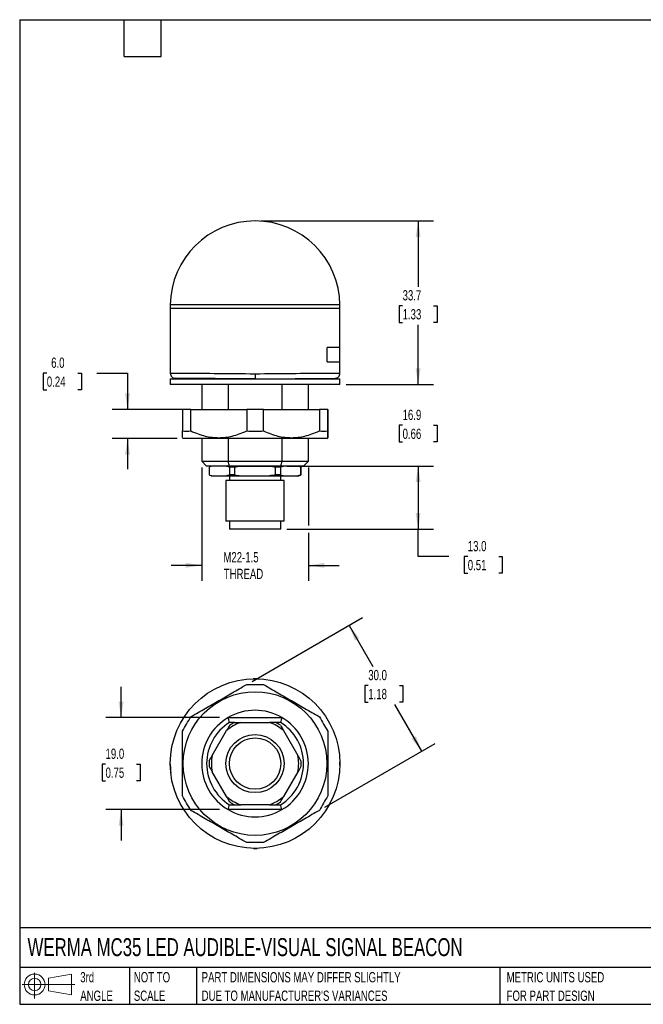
# Model space of a CAD drawing. Header units: millimetres. Extents: x 6 to 273, y 6 to 210.
# Tile 1 of 2: x 6 to 135, y 6 to 210. Entities that reach past the tile are written whole.
import ezdxf

# ---------------------------------------------------------------- set-up
doc = ezdxf.new("R2010")
doc.units = ezdxf.units.MM
doc.linetypes.add('SLD-Solid', pattern=[0])
doc.layers.add('DIMENSIONS', color=140, linetype='SLD-Solid', lineweight=25)
doc.layers.add('TEXT', color=140, linetype='SLD-Solid', lineweight=25)
doc.layers.add('SLD-DEFPOINTS', color=7, linetype='Continuous')
doc.styles.add('SLDTEXTSTYLE0', font='TXT', dxfattribs={"width": 0.7})
doc.dimstyles.new('SLDDIMSTYLE0', dxfattribs={"dimtxt": 2.158008, "dimasz": 3.302, "dimexe": 0, "dimexo": 0.0625, "dimgap": 0.539502, "dimtad": 0, "dimtih": 1, "dimtoh": 1, "dimdec": 1, "dimrnd": 1e-09, "dimzin": 4, "dimdsep": 46, "dimtxsty": 'SLDTEXTSTYLE0', "dimsah": 1, "dimcen": 0.09, "dimadec": 0, "dimazin": 1, "dimtfac": 1, "dimtdec": 1, "dimtmove": 0, "dimatfit": 0, "dimfxl": 0, "dimfrac": 2, "dimtolj": 1, "dimtzin": 12, "dimarcsym": 0})
doc.dimstyles.new('SLDDIMSTYLE1', dxfattribs={"dimtxt": 2.158008, "dimasz": 3.302, "dimexe": 0, "dimexo": 0.0625, "dimgap": 0.539502, "dimtad": 0, "dimtih": 1, "dimtoh": 1, "dimdec": 1, "dimrnd": 1e-09, "dimzin": 12, "dimdsep": 46, "dimtxsty": 'SLDTEXTSTYLE0', "dimsah": 1, "dimcen": 0.09, "dimadec": 0, "dimazin": 3, "dimtfac": 1, "dimtdec": 1, "dimtmove": 0, "dimatfit": 0, "dimfxl": 0, "dimfrac": 2, "dimtolj": 1, "dimtzin": 12, "dimarcsym": 0})
doc.dimstyles.new('SLDDIMSTYLE2', dxfattribs={"dimtxt": 2.158008, "dimasz": 3.302, "dimexe": 0, "dimexo": 0.0625, "dimgap": 0.539502, "dimtad": 0, "dimtih": 1, "dimtoh": 1, "dimdec": 1, "dimrnd": 1e-09, "dimzin": 12, "dimdsep": 46, "dimtxsty": 'SLDTEXTSTYLE0', "dimsah": 1, "dimcen": 0.09, "dimadec": 0, "dimazin": 3, "dimtfac": 1, "dimtdec": 1, "dimtofl": 0, "dimtmove": 0, "dimatfit": 3, "dimfxl": 0, "dimfrac": 2, "dimtolj": 1, "dimtzin": 12, "dimarcsym": 0})
doc.dimstyles.new('SLDDIMSTYLE3', dxfattribs={"dimtxt": 2.158008, "dimasz": 3.302, "dimexe": 0, "dimexo": 0.0625, "dimgap": 0.539502, "dimtad": 0, "dimtih": 1, "dimtoh": 1, "dimdec": 1, "dimrnd": 1e-09, "dimzin": 4, "dimdsep": 46, "dimtxsty": 'SLDTEXTSTYLE0', "dimsah": 1, "dimcen": 0.09, "dimadec": 0, "dimazin": 1, "dimtfac": 1, "dimtdec": 1, "dimtofl": 0, "dimtmove": 0, "dimatfit": 3, "dimfxl": 0, "dimfrac": 2, "dimtolj": 1, "dimtzin": 12, "dimarcsym": 0})

# ---------------------------------------------------------------- blocks, each defined once
blk = doc.blocks.new('Block11')
at = {"color": 7, "linetype": 'SLD-Solid', "lineweight": 18}
for p, q in [((2.59, 5.31), (2.59, 0)), ((5.48, 4.17), (10.18, 5.03)), ((5.48, 1.6), (5.48, 4.17)), ((10.18, 5.03), (10.18, 0.73)), ((0, 2.88), (10.87, 2.88)), ((5.48, 1.6), (10.18, 0.73))]:
    blk.add_line(p, q, dxfattribs=at)
for radius in [2.15, 1.29]:
    blk.add_circle((2.59, 2.88), radius, dxfattribs=at)
blk = doc.blocks.new('Block12')
at = {"layer": 'SLD-DEFPOINTS'}
blk.add_blockref('Block11', (0, 0), dxfattribs=at)
blk = doc.blocks.new('SW_NOTE_0_2')
at = {"layer": 'TEXT', "color": 0, "char_height": 2.1167, "attachment_point": 1, "style": 'SLDTEXTSTYLE0'}
for s, insert in [('PART DIMENSIONS MAY DIFFER SLIGHTLY', (0, 2.73)), ("DUE TO MANUFACTURER'S VARIANCES", (0, -1.09))]:
    blk.add_mtext(s, dxfattribs=dict(at, insert=insert))
blk = doc.blocks.new('SW_NOTE_0_3')
at = {"layer": 'TEXT', "color": 0, "char_height": 2.117, "attachment_point": 1, "style": 'SLDTEXTSTYLE0'}
for s, insert in [('NOT TO', (0, 2.73)), ('SCALE', (0, -1.09))]:
    blk.add_mtext(s, dxfattribs=dict(at, insert=insert))
blk = doc.blocks.new('SW_NOTE_0_4')
at = {"layer": 'TEXT', "color": 0, "char_height": 2.117, "attachment_point": 1, "style": 'SLDTEXTSTYLE0'}
for s, insert in [('3rd', (0, 2.73)), ('ANGLE', (0, -1.09))]:
    blk.add_mtext(s, dxfattribs=dict(at, insert=insert))
blk = doc.blocks.new('SW_NOTE_0_5')
at = {"layer": 'TEXT', "color": 0, "char_height": 2.1167, "attachment_point": 1, "style": 'SLDTEXTSTYLE0'}
for s, insert in [('METRIC UNITS USED', (0, 2.73)), ('FOR PART DESIGN', (0, -1.09))]:
    blk.add_mtext(s, dxfattribs=dict(at, insert=insert))
blk = doc.blocks.new('_D')
at = {"layer": 'DIMENSIONS'}
for p, q in [((11.95, 136.61), (11.22, 136.61)), ((11.22, 136.61), (11.22, 133.18)), ((18.36, 136.61), (19.09, 136.61)), ((19.09, 136.61), (19.09, 133.18)), ((22.25, 136.61), (28.6, 136.61)), ((28.6, 136.61), (28.6, 129.11)), ((11.22, 133.18), (11.95, 133.18)), ((19.09, 133.18), (18.36, 133.18)), ((40.39, 129.11), (25.43, 129.11)), ((38.84, 123.11), (25.43, 123.11)), ((28.6, 123.11), (28.6, 116.76))]:
    blk.add_line(p, q, dxfattribs=at)
for points in [[(28.6, 129.11), (29.11, 132.41), (28.1, 132.41)], [(28.6, 123.11), (28.1, 119.81), (29.11, 119.81)]]:
    blk.add_solid(points, dxfattribs=at)
at = {"layer": 'DIMENSIONS', "char_height": 2.117, "attachment_point": 1, "style": 'SLDTEXTSTYLE0'}
for s, insert in [('6.0', (12.85, 139.82)), ('0.24', (11.95, 135.91))]:
    blk.add_mtext(s, dxfattribs=dict(at, insert=insert))
blk = doc.blocks.new('_D_1')
at = {"layer": 'DIMENSIONS'}
for p, q in [((88.59, 134.28), (88.59, 140.63)), ((73.7, 134.28), (91.76, 134.28)), ((85.38, 125.85), (84.65, 125.85)), ((84.65, 125.85), (84.65, 122.42)), ((91.79, 125.85), (92.52, 125.85)), ((92.52, 125.85), (92.52, 122.42)), ((84.65, 122.42), (85.38, 122.42)), ((92.52, 122.42), (91.79, 122.42)), ((61.47, 117.42), (91.76, 117.42)), ((88.59, 117.42), (88.59, 111.07))]:
    blk.add_line(p, q, dxfattribs=at)
for points in [[(88.59, 134.28), (89.09, 137.58), (88.08, 137.58)], [(88.59, 117.42), (88.08, 114.12), (89.09, 114.12)]]:
    blk.add_solid(points, dxfattribs=at)
at = {"layer": 'DIMENSIONS', "char_height": 2.117, "attachment_point": 1, "style": 'SLDTEXTSTYLE0'}
for s, insert in [('16.9', (85.38, 129.06)), ('0.66', (85.38, 125.15))]:
    blk.add_mtext(s, dxfattribs=dict(at, insert=insert))
blk = doc.blocks.new('_D_2')
at = {"layer": 'DIMENSIONS'}
for p, q in [((56.2, 168.02), (91.76, 168.02)), ((88.59, 168.02), (88.59, 154.43)), ((85.38, 150.51), (84.65, 150.51)), ((84.65, 150.51), (84.65, 147.08)), ((91.79, 150.51), (92.52, 150.51)), ((92.52, 150.51), (92.52, 147.08)), ((84.65, 147.08), (85.38, 147.08)), ((88.59, 134.28), (88.59, 146.6)), ((92.52, 147.08), (91.79, 147.08)), ((73.7, 134.28), (91.76, 134.28))]:
    blk.add_line(p, q, dxfattribs=at)
for points in [[(88.59, 168.02), (88.08, 164.72), (89.09, 164.72)], [(88.59, 134.28), (89.09, 137.58), (88.08, 137.58)]]:
    blk.add_solid(points, dxfattribs=at)
at = {"layer": 'DIMENSIONS', "char_height": 2.117, "attachment_point": 1, "style": 'SLDTEXTSTYLE0'}
for s, insert in [('33.7', (85.38, 153.73)), ('1.33', (85.38, 149.81))]:
    blk.add_mtext(s, dxfattribs=dict(at, insert=insert))
blk = doc.blocks.new('_D_3')
at = {"layer": 'DIMENSIONS'}
for p, q in [((61.47, 117.42), (91.76, 117.42)), ((88.59, 117.42), (88.59, 104.42)), ((61.5, 104.42), (91.76, 104.42)), ((88.59, 98.76), (88.59, 104.42)), ((94.94, 98.76), (88.59, 98.76)), ((98.83, 98.76), (98.1, 98.76)), ((98.1, 98.76), (98.1, 95.33)), ((105.24, 98.76), (105.96, 98.76)), ((105.96, 98.76), (105.96, 95.33)), ((98.1, 95.33), (98.83, 95.33)), ((105.96, 95.33), (105.24, 95.33))]:
    blk.add_line(p, q, dxfattribs=at)
for points in [[(88.59, 117.42), (88.08, 114.12), (89.09, 114.12)], [(88.59, 104.42), (89.09, 107.72), (88.08, 107.72)]]:
    blk.add_solid(points, dxfattribs=at)
at = {"layer": 'DIMENSIONS', "char_height": 2.117, "attachment_point": 1, "style": 'SLDTEXTSTYLE0'}
for s, insert in [('13.0', (98.83, 101.97)), ('0.51', (98.83, 98.06))]:
    blk.add_mtext(s, dxfattribs=dict(at, insert=insert))
blk = doc.blocks.new('_D_4')
at = {"layer": 'DIMENSIONS'}
for p, q in [((43.93, 117.15), (43.93, 93.77)), ((65.93, 117.15), (65.93, 105.18)), ((65.93, 103.66), (65.93, 93.77)), ((43.93, 96.94), (37.58, 96.94)), ((65.93, 96.94), (72.28, 96.94))]:
    blk.add_line(p, q, dxfattribs=at)
for points in [[(43.93, 96.94), (40.63, 97.45), (40.63, 96.43)], [(65.93, 96.94), (69.23, 96.43), (69.23, 97.45)]]:
    blk.add_solid(points, dxfattribs=at)
at = {"layer": 'DIMENSIONS', "char_height": 2.117, "attachment_point": 1, "style": 'SLDTEXTSTYLE0'}
for s, insert in [('M22-1.5', (48.39, 99.67)), ('THREAD', (48.47, 96.24))]:
    blk.add_mtext(s, dxfattribs=dict(at, insert=insert))
blk = doc.blocks.new('_D_8')
at = {"layer": 'DIMENSIONS'}
for p, q in [((27.28, 65.53), (27.28, 71.88)), ((47.59, 65.53), (24.1, 65.53)), ((24.07, 55.91), (23.35, 55.91)), ((23.35, 55.91), (23.35, 52.48)), ((30.48, 55.91), (31.21, 55.91)), ((31.21, 55.91), (31.21, 52.48)), ((23.35, 52.48), (24.07, 52.48)), ((31.21, 52.48), (30.48, 52.48)), ((47.59, 46.53), (24.1, 46.53)), ((27.28, 46.53), (27.28, 40.18))]:
    blk.add_line(p, q, dxfattribs=at)
for points in [[(27.28, 65.53), (27.79, 68.84), (26.77, 68.84)], [(27.28, 46.53), (26.77, 43.23), (27.79, 43.23)]]:
    blk.add_solid(points, dxfattribs=at)
at = {"layer": 'DIMENSIONS', "char_height": 2.117, "attachment_point": 1, "style": 'SLDTEXTSTYLE0'}
for s, insert in [('19.0', (24.07, 59.12)), ('0.75', (24.07, 55.21))]:
    blk.add_mtext(s, dxfattribs=dict(at, insert=insert))
blk = doc.blocks.new('_D_9')
at = {"layer": 'DIMENSIONS'}
for p, q in [((54.3, 72.99), (77.08, 86.15)), ((74.33, 84.56), (79.24, 76.06)), ((78.29, 72.15), (77.57, 72.15)), ((77.57, 72.15), (77.57, 68.72)), ((84.71, 72.15), (85.43, 72.15)), ((85.43, 72.15), (85.43, 68.72)), ((77.57, 68.72), (78.29, 68.72)), ((89.33, 58.58), (83.76, 68.23)), ((85.43, 68.72), (84.71, 68.72)), ((69.3, 47.01), (92.08, 60.17))]:
    blk.add_line(p, q, dxfattribs=at)
for points in [[(74.33, 84.56), (75.54, 81.44), (76.42, 81.95)], [(89.33, 58.58), (88.12, 61.69), (87.24, 61.18)]]:
    blk.add_solid(points, dxfattribs=at)
at = {"layer": 'DIMENSIONS', "char_height": 2.117, "attachment_point": 1, "style": 'SLDTEXTSTYLE0'}
for s, insert in [('30.0', (78.29, 75.36)), ('1.18', (78.29, 71.44))]:
    blk.add_mtext(s, dxfattribs=dict(at, insert=insert))

msp = doc.modelspace()

# ---------------------------------------------------------------- linework, layer by layer
for p, q in [((37.43, 150.67), (37.43, 149.92)), ((72.43, 150.67), (37.43, 150.67)), ((72.44, 149.92), (72.43, 150.67)), ((37.43, 149.92), (37.43, 136.56)), ((72.44, 149.92), (37.43, 149.92)), ((72.43, 136.56), (72.43, 149.92)), ((72.37, 141.92), (69.83, 141.92)), ((69.83, 138.92), (69.83, 141.92)), ((72.37, 141.92), (72.37, 138.92)), ((69.83, 138.92), (72.37, 138.92)), ((37.43, 135.42), (37.43, 134.28)), ((37.43, 135.42), (72.43, 135.42)), ((72.43, 134.28), (37.43, 134.28)), ((54.93, 135.42), (38.42, 135.56)), ((43.93, 134.28), (43.93, 129.11)), ((49.39, 134.28), (49.39, 129.11)), ((54.93, 135.42), (71.44, 135.56)), ((60.48, 134.28), (60.48, 129.11)), ((65.93, 129.11), (65.93, 134.28)), ((72.43, 134.28), (72.43, 135.42)), ((39.93, 129.11), (39.93, 124.7)), ((41.66, 129.11), (39.93, 129.11)), ((41.66, 124.7), (41.66, 129.11)), ((41.66, 129.11), (53.2, 129.11)), ((53.2, 129.11), (53.2, 124.7)), ((56.66, 129.11), (53.2, 129.11)), ((56.66, 124.7), (56.66, 129.11)), ((56.66, 129.11), (68.2, 129.11)), ((68.2, 129.11), (68.2, 124.7)), ((69.93, 129.11), (68.2, 129.11)), ((69.93, 124.7), (69.93, 129.11)), ((69.93, 129.11), (69.93, 124.7)), ((69.93, 129.11), (69.93, 129.11)), ((39.93, 123.29), (40.11, 123.11)), ((54.93, 123.11), (40.11, 123.11)), ((43.93, 123.11), (43.93, 118.42)), ((49.39, 123.11), (49.39, 118.42)), ((69.75, 123.11), (54.93, 123.11)), ((60.48, 123.11), (60.48, 118.42)), ((65.93, 118.42), (65.93, 123.11)), ((69.75, 123.11), (69.93, 123.29)), ((43.93, 118.42), (44.93, 117.42)), ((43.93, 118.42), (49.39, 118.42)), ((49.39, 118.42), (60.48, 118.42)), ((60.48, 118.42), (65.93, 118.42)), ((64.93, 117.42), (65.93, 118.42)), ((49.66, 117.42), (44.93, 117.42)), ((45.93, 117.42), (45.43, 117.23)), ((45.43, 117.23), (45.43, 115.61)), ((45.45, 117.23), (45.43, 117.23)), ((45.45, 117.23), (45.45, 115.61)), ((60.2, 117.42), (49.66, 117.42)), ((49.69, 115.61), (49.69, 117.23)), ((50.69, 117.23), (49.69, 117.23)), ((50.69, 117.23), (50.69, 115.61)), ((51.97, 117.42), (57.89, 117.42)), ((59.17, 115.61), (59.17, 117.23)), ((60.17, 117.23), (59.17, 117.23)), ((60.17, 117.23), (60.17, 115.61)), ((64.93, 117.42), (60.2, 117.42)), ((64.43, 117.23), (63.93, 117.42)), ((64.41, 115.61), (64.41, 117.23)), ((64.41, 117.23), (64.43, 117.23)), ((64.43, 115.61), (64.43, 117.23)), ((45.43, 115.61), (45.93, 115.42)), ((45.45, 115.61), (45.43, 115.61)), ((45.93, 115.42), (46.09, 115.42)), ((46.09, 115.42), (49.05, 115.42)), ((48.93, 114.42), (48.93, 106.08)), ((60.93, 114.42), (48.93, 114.42)), ((49.05, 115.42), (51.97, 115.42)), ((49.63, 115.42), (49.63, 114.42)), ((50.69, 115.61), (49.69, 115.61)), ((51.97, 115.42), (57.89, 115.42)), ((57.89, 115.42), (60.81, 115.42)), ((60.17, 115.61), (59.17, 115.61)), ((60.23, 114.42), (60.23, 115.42)), ((60.81, 115.42), (63.77, 115.42)), ((60.93, 106.08), (60.93, 114.42)), ((63.77, 115.42), (63.93, 115.42)), ((63.93, 115.42), (64.43, 115.61)), ((64.43, 115.61), (64.41, 115.61)), ((60.93, 106.08), (48.93, 106.08)), ((49.63, 106.08), (49.63, 104.42)), ((60.23, 104.42), (60.23, 106.08)), ((60.23, 104.42), (49.63, 104.42)), ((49.39, 65.53), (60.48, 65.53)), ((50.66, 64.53), (49.66, 64.53)), ((51.97, 64.53), (57.89, 64.53)), ((60.2, 64.53), (59.2, 64.53)), ((46.09, 57.72), (49.05, 62.85)), ((60.81, 62.85), (63.77, 57.72)), ((72.44, 56.03), (72.43, 56.33)), ((72.43, 55.72), (72.44, 56.03)), ((49.05, 49.22), (46.09, 54.35)), ((63.77, 54.35), (60.81, 49.22)), ((49.66, 47.53), (50.66, 47.53)), ((57.89, 47.53), (51.97, 47.53)), ((59.2, 47.53), (60.2, 47.53)), ((60.48, 46.53), (49.39, 46.53))]:
    msp.add_line(p, q)
at = {"flags": 128}
for points in [[(55.31, 73.54), (54.68, 73.54), (54.52, 73.53)], [(54.59, 38.53), (54.68, 38.53), (55.38, 38.53)]]:
    msp.add_lwpolyline(points, dxfattribs=at)
for radius in [17.5, 14.82, 6, 5.3]:
    msp.add_circle((54.93, 56.03), radius)
for centre, radius, start, end in [((54.93, 150.52), 17.5, 0.5, 179.5), ((54.93, 56.03), 11, 120.2726, 239.7274), ((54.93, 56.03), 11, 59.7274, 120.3139), ((54.93, 56.03), 11, 300.2726, 59.7274), ((54.93, 56.03), 10, 121.7883, 238.2117), ((54.93, 56.03), 9, 109.1881, 130.8119), ((54.93, 56.03), 9.5, 116.5254, 123.4746), ((54.93, 56.03), 9, 49.1881, 70.8119), ((54.93, 56.03), 9.5, 56.5254, 63.4746), ((54.93, 56.03), 10, 301.7883, 58.2117), ((54.93, 56.03), 9, 169.1881, 190.8119), ((54.93, 56.03), 9, 349.1881, 10.8119), ((54.93, 56.03), 9.5, 176.5254, 183.4746), ((54.93, 56.03), 9.5, 356.5254, 3.4746), ((54.93, 56.03), 9, 229.1881, 250.8119), ((54.93, 56.03), 9, 289.1881, 310.8119), ((54.93, 56.03), 9.5, 236.5254, 243.4746), ((54.93, 56.03), 9.5, 296.5254, 303.4746), ((54.93, 56.03), 11, 239.6887, 300.3336)]:
    msp.add_arc(centre, radius, start, end)
for points, knots in [([(37.43, 136.56), (37.45, 136.43), (37.48, 136.17), (37.71, 135.84), (38.03, 135.61), (38.29, 135.58), (38.42, 135.56)], [0, 0, 0, 0, 0.2498726, 0.4998752, 0.749627, 1, 1, 1, 1]), ([(54.93, 136.42), (52.32, 136.44), (47.08, 136.49), (40.78, 136.54), (37.87, 136.56), (37.43, 136.56), (37.43, 136.56)], [-1.570796, -1.570796, -1.570796, -1.570796, -1.122477, -0.673486, -0.224495, 0, 0, 0, 0]), ([(72.43, 136.56), (72.43, 136.56), (71.99, 136.56), (69.08, 136.54), (62.78, 136.49), (57.55, 136.44), (54.93, 136.42)], [0, 0, 0, 0, 0.224475, 0.673425, 1.122375, 1.570796, 1.570796, 1.570796, 1.570796]), ([(54.93, 136.42), (54.93, 136.16), (54.93, 135.9), (54.93, 135.53), (54.93, 135.42), (54.93, 135.42)], [0, 0, 0, 0, 0.5, 0.5, 1, 1, 1, 1]), ([(71.44, 135.56), (71.57, 135.58), (71.83, 135.61), (72.16, 135.84), (72.38, 136.17), (72.42, 136.43), (72.43, 136.56)], [0, 0, 0, 0, 0.250369, 0.500124, 0.750129, 1, 1, 1, 1]), ([(43.43, 135.52), (43.5, 135.52), (43.6, 135.51), (43.69, 135.44), (43.72, 135.42)], [0, 0, 0, 0, 0.634074, 1, 1, 1, 1]), ([(66.15, 135.42), (66.18, 135.44), (66.26, 135.51), (66.37, 135.52), (66.43, 135.52)], [0, 0, 0, 0, 0.361662, 1, 1, 1, 1]), ([(39.93, 123.31), (39.93, 123.31), (39.93, 123.3), (39.93, 123.43), (39.93, 123.71), (39.93, 124.12), (39.93, 124.51), (39.93, 124.7)], [0, 0, 0, 0, 0.1112845, 0.3181905, 0.532062, 0.7576302, 1, 1, 1, 1]), ([(41.66, 124.7), (42.71, 124.21), (43.7, 123.86), (45.59, 123.4), (46.51, 123.29), (48.35, 123.29), (49.27, 123.4), (51.17, 123.86), (52.15, 124.21), (53.2, 124.7)], [0, 0, 0, 0, 0.25, 0.25, 0.5, 0.5, 0.75, 0.75, 1, 1, 1, 1]), ([(56.66, 124.7), (57.71, 124.21), (58.69, 123.86), (60.59, 123.4), (61.51, 123.29), (63.35, 123.29), (64.27, 123.4), (66.17, 123.86), (67.15, 124.21), (68.2, 124.7)], [0, 0, 0, 0, 0.25, 0.25, 0.5, 0.5, 0.75, 0.75, 1, 1, 1, 1]), ([(69.93, 124.7), (69.93, 124.21), (69.93, 123.86), (69.93, 123.4), (69.93, 123.29), (69.93, 123.29), (69.93, 123.4), (69.93, 123.86), (69.93, 124.21), (69.93, 124.7)], [0, 0, 0, 0, 0.25, 0.25, 0.5, 0.5, 0.75, 0.75, 1, 1, 1, 1]), ([(41.66, 65.69), (42.71, 66.3), (43.7, 66.87), (45.59, 67.96), (46.51, 68.49), (48.35, 69.55), (49.27, 70.08), (51.17, 71.18), (52.15, 71.75), (53.2, 72.35)], [0, 0, 0, 0, 0.25, 0.25, 0.5, 0.5, 0.75, 0.75, 1, 1, 1, 1]), ([(56.66, 72.35), (57.71, 71.75), (58.69, 71.18), (60.59, 70.08), (61.51, 69.55), (63.35, 68.49), (64.27, 67.96), (66.17, 66.87), (67.15, 66.3), (68.2, 65.7)], [0, 0, 0, 0, 0.25, 0.25, 0.5, 0.5, 0.75, 0.75, 1, 1, 1, 1]), ([(39.93, 49.37), (39.93, 50.59), (39.93, 51.72), (39.93, 53.91), (39.93, 54.97), (39.93, 57.09), (39.93, 58.15), (39.93, 60.34), (39.93, 61.48), (39.93, 62.69)], [0, 0, 0, 0, 0.25, 0.25, 0.5, 0.5, 0.75, 0.75, 1, 1, 1, 1]), ([(69.93, 62.7), (69.93, 61.48), (69.93, 60.35), (69.93, 58.16), (69.93, 57.1), (69.93, 54.97), (69.93, 53.92), (69.93, 51.72), (69.93, 50.59), (69.93, 49.37)], [0, 0, 0, 0, 0.25, 0.25, 0.5, 0.5, 0.75, 0.75, 1, 1, 1, 1]), ([(37.44, 55.91), (37.44, 55.53), (37.45, 54.93), (37.52, 54.35), (37.55, 54.14)], [0, 0, 0, 0, 0.651536, 1, 1, 1, 1]), ([(53.2, 39.71), (52.15, 40.32), (51.17, 40.89), (49.27, 41.98), (48.35, 42.51), (46.52, 43.57), (45.6, 44.1), (43.7, 45.2), (42.72, 45.76), (41.66, 46.37)], [0, 0, 0, 0, 0.25, 0.25, 0.5, 0.5, 0.75, 0.75, 1, 1, 1, 1]), ([(68.2, 46.37), (67.15, 45.77), (66.17, 45.2), (64.27, 44.1), (63.35, 43.57), (61.52, 42.51), (60.6, 41.98), (58.7, 40.89), (57.72, 40.32), (56.67, 39.71)], [0, 0, 0, 0, 0.25, 0.25, 0.5, 0.5, 0.75, 0.75, 1, 1, 1, 1])]:
    msp.add_open_spline(points, degree=3, knots=knots)
for points in [[(39.93, 124.7), (40.51, 124.58), (41.08, 124.58), (41.66, 124.7)], [(53.2, 124.7), (54.36, 124.58), (55.5, 124.58), (56.66, 124.7)], [(68.2, 124.7), (68.78, 124.58), (69.35, 124.58), (69.93, 124.7)], [(49.66, 117.42), (49.57, 117.75), (49.48, 118.09), (49.39, 118.42)], [(60.48, 118.42), (60.39, 118.09), (60.29, 117.75), (60.2, 117.42)], [(46.09, 117.42), (45.88, 117.37), (45.66, 117.3), (45.45, 117.23)], [(49.05, 117.42), (49.26, 117.37), (49.48, 117.3), (49.69, 117.23)], [(50.69, 117.23), (51.12, 117.3), (51.54, 117.37), (51.97, 117.42)], [(57.89, 117.42), (58.32, 117.37), (58.75, 117.3), (59.17, 117.23)], [(60.17, 117.23), (60.39, 117.3), (60.6, 117.37), (60.81, 117.42)], [(63.77, 117.42), (63.99, 117.37), (64.2, 117.3), (64.41, 117.23)], [(45.45, 115.61), (45.66, 115.54), (45.88, 115.47), (46.09, 115.42)], [(49.69, 115.61), (49.48, 115.54), (49.26, 115.47), (49.05, 115.42)], [(50.69, 115.61), (51.12, 115.54), (51.54, 115.47), (51.97, 115.42)], [(59.17, 115.61), (58.75, 115.54), (58.32, 115.47), (57.89, 115.42)], [(60.17, 115.61), (60.39, 115.54), (60.6, 115.47), (60.81, 115.42)], [(64.41, 115.61), (64.2, 115.54), (63.99, 115.47), (63.77, 115.42)], [(53.2, 72.35), (54.36, 72.35), (55.5, 72.35), (56.66, 72.35)], [(39.93, 62.69), (40.51, 63.7), (41.08, 64.69), (41.66, 65.69)], [(49.66, 64.53), (49.57, 64.87), (49.48, 65.2), (49.39, 65.53)], [(60.48, 65.53), (60.39, 65.2), (60.29, 64.87), (60.2, 64.53)], [(68.2, 65.7), (68.78, 64.69), (69.35, 63.7), (69.93, 62.7)], [(49.69, 63.96), (49.48, 63.59), (49.26, 63.22), (49.05, 62.85)], [(50.69, 64.53), (51.12, 64.53), (51.54, 64.53), (51.97, 64.53)], [(59.17, 64.53), (58.75, 64.53), (58.32, 64.53), (57.89, 64.53)], [(60.17, 63.96), (60.39, 63.59), (60.6, 63.22), (60.81, 62.85)], [(45.45, 56.61), (45.66, 56.98), (45.88, 57.35), (46.09, 57.72)], [(64.41, 56.61), (64.2, 56.98), (63.99, 57.35), (63.77, 57.72)], [(45.45, 55.46), (45.66, 55.09), (45.88, 54.72), (46.09, 54.35)], [(64.41, 55.46), (64.2, 55.09), (63.99, 54.72), (63.77, 54.35)], [(41.66, 46.37), (41.08, 47.38), (40.51, 48.37), (39.93, 49.37)], [(49.69, 48.11), (49.48, 48.48), (49.26, 48.85), (49.05, 49.22)], [(60.17, 48.11), (60.39, 48.48), (60.6, 48.85), (60.81, 49.22)], [(69.93, 49.37), (69.35, 48.37), (68.78, 47.38), (68.2, 46.37)], [(49.39, 46.53), (49.48, 46.87), (49.57, 47.2), (49.66, 47.53)], [(50.69, 47.53), (51.12, 47.53), (51.54, 47.53), (51.97, 47.53)], [(57.89, 47.53), (58.32, 47.53), (58.75, 47.53), (59.17, 47.53)], [(60.48, 46.53), (60.39, 46.87), (60.29, 47.2), (60.2, 47.53)], [(54.93, 39.71), (54.36, 39.71), (53.78, 39.71), (53.2, 39.71)], [(56.67, 39.71), (56.09, 39.71), (55.51, 39.71), (54.93, 39.71)]]:
    msp.add_open_spline(points, degree=3)
at = {"layer": 'TEXT'}
for p, q in [((6.35, 209.55), (273.05, 209.55)), ((6.35, 209.55), (6.35, 6.35)), ((27.94, 201.93), (27.94, 209.55)), ((35.56, 201.93), (35.56, 209.55)), ((27.94, 201.93), (35.56, 201.93)), ((273.05, 22.13), (6.35, 22.13)), ((273.05, 13.97), (6.35, 13.97)), ((29.04, 13.97), (29.04, 6.35)), ((42.84, 13.97), (42.84, 6.35)), ((105.48, 13.97), (105.48, 6.35)), ((6.35, 6.35), (273.05, 6.35))]:
    msp.add_line(p, q, dxfattribs=at)

# ---------------------------------------------------------------- block references
at = {"layer": 'SLD-DEFPOINTS'}
msp.add_blockref('Block12', (6.84, 7.55), dxfattribs=at)
at = {"layer": 'TEXT'}
for name, p in [('SW_NOTE_0_4', (18.85, 10.27)), ('SW_NOTE_0_3', (29.91, 10.27)), ('SW_NOTE_0_2', (43.91, 10.27)), ('SW_NOTE_0_5', (106.85, 10.27))]:
    msp.add_blockref(name, p, dxfattribs=at)

# ---------------------------------------------------------------- texts
at = {"layer": 'TEXT', "insert": (7.97, 20), "char_height": 3.7042, "attachment_point": 1, "style": 'SLDTEXTSTYLE0'}
msp.add_mtext('WERMA MC35 LED AUDIBLE-VISUAL SIGNAL BEACON', dxfattribs=at)

# ---------------------------------------------------------------- dimensions: what is measured, and where the dimension line sits
at = {"layer": 'DIMENSIONS'}
for base, p1, p2, angle, dimstyle, picture, middle in [((88.59, 168.02), (72.43, 134.28), (54.93, 168.02), 90, 'SLDDIMSTYLE2', '_D_2', (88.59, 150.51)), ((88.59, 134.28), (60.2, 117.42), (72.43, 134.28), 90, 'SLDDIMSTYLE1', '_D_1', (88.59, 125.85)), ((28.6, 123.11), (41.66, 129.11), (40.11, 123.11), 90, 'SLDDIMSTYLE0', '_D', (28.6, 136.61)), ((88.59, 104.42), (60.2, 117.42), (60.23, 104.42), 90, 'SLDDIMSTYLE3', '_D_3', (88.59, 98.76)), ((89.33, 58.58), (53.2, 72.35), (68.2, 46.37), 300.0069, 'SLDDIMSTYLE3', '_D_9', (81.5, 72.15)), ((27.28, 46.53), (48.86, 65.53), (48.86, 46.53), 90, 'SLDDIMSTYLE0', '_D_8', (27.28, 55.91))]:
    dim = msp.add_linear_dim(base=base, p1=p1, p2=p2, angle=angle, dimstyle=dimstyle, dxfattribs=at)
    dim.commit()
    dim.dimension.update_dxf_attribs({"geometry": picture, "text_midpoint": middle, "dimtype": 160})
dim = msp.add_linear_dim(base=(65.93, 96.94), p1=(43.93, 118.42), p2=(65.93, 118.42), text='M22-1.5\\PTHREAD', dimstyle='SLDDIMSTYLE1', dxfattribs=at)
dim.commit()
dim.dimension.update_dxf_attribs({"geometry": '_D_4', "text_midpoint": (54.32, 96.94), "dimtype": 160})

doc.saveas('drawing.dxf')
